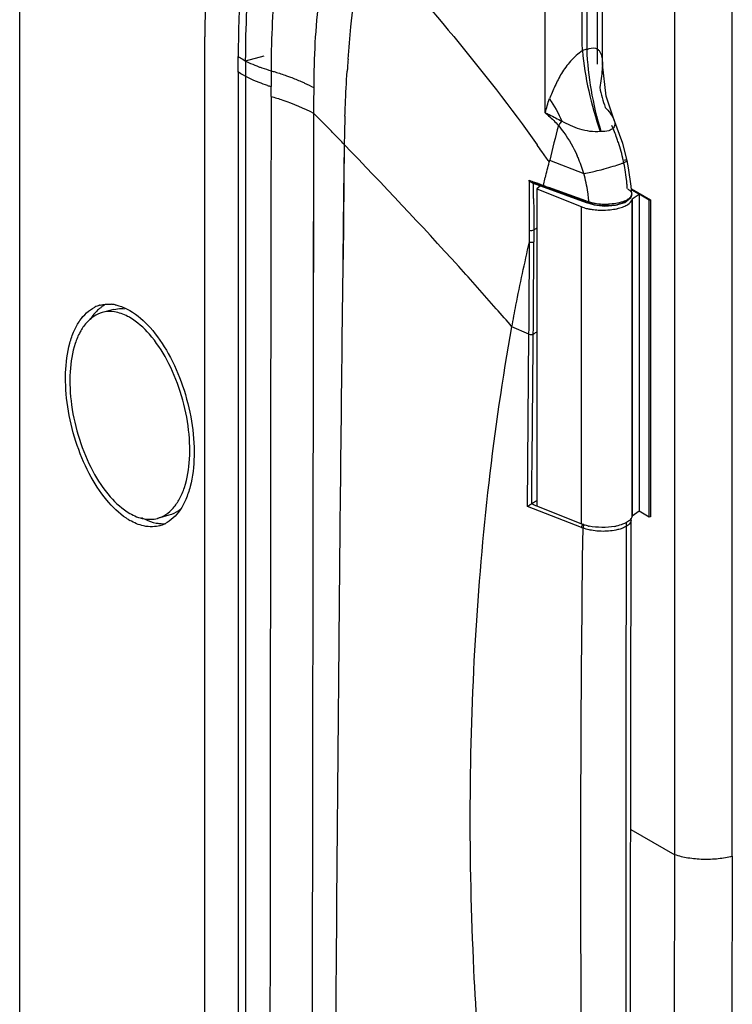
# Model space of a CAD drawing. Header units: millimetres. Extents: x 4 to 353, y -234 to 724.
# Tile 7 of 10: x 4 to 106, y 292 to 433. Entities that reach past the tile are written whole.
import ezdxf

# ---------------------------------------------------------------- set-up
doc = ezdxf.new("R2010")
doc.units = ezdxf.units.MM
doc.header["$LTSCALE"] = 30.734
doc.layers.get('0').update_dxf_attribs({"linetype": 'CONTINUOUS'})

msp = doc.modelspace()

# ---------------------------------------------------------------- linework, layer by layer
at = {"color": 7, "linetype": 'Continuous'}
for p, q in [((4.23, -168.61), (4.23, 532.4)), ((98.04, 313.7), (98.04, 436.46)), ((30.73, -104.28), (30.73, 430.84)), ((36.58, 427.41), (36.57, -107.64)), ((78.8, 409.52), (78.27, 409.07)), ((78.27, 409.07), (78.27, 363.64)), ((78.27, 409.07), (84.61, 406.53)), ((91.8, 409.09), (94.53, 407.53)), ((94.37, 407.48), (91.81, 408.97)), ((91.81, 408.96), (92.9, 408.34)), ((91.9, 407.58), (91.92, 407.66)), ((91.9, 362.14), (91.9, 407.58)), ((91.92, 407.66), (92.9, 408.34)), ((91.92, 407.66), (91.92, 362.22)), ((92.9, 408.34), (92.9, 362.9)), ((94.37, 407.48), (94.53, 407.53)), ((94.37, 362.05), (94.37, 407.48)), ((94.53, 407.53), (94.53, 362.09)), ((17.7, 391.8), (16.04, 391.36)), ((84.61, 361.09), (78.27, 363.64)), ((92.9, 362.9), (91.92, 362.22)), ((94.37, 362.05), (92.9, 362.9)), ((25.6, 362.33), (23.94, 361.89)), ((91.92, 362.22), (91.9, 362.14)), ((94.53, 362.09), (94.37, 362.05)), ((91.71, 317.34), (98.04, 313.7)), ((97.61, 190.84), (98.04, 313.7))]:
    msp.add_line(p, q, dxfattribs=at)
at = {"color": 9, "linetype": 'Continuous'}
for p, q in [((86.97, 426.96), (86.97, 480.55)), ((85.46, 429.06), (85.47, 479.14)), ((106.25, 313.49), (106.25, 436.25)), ((36.58, 427.41), (39.25, 428.13)), ((40.21, 426), (40.21, 423.76)), ((87.65, 426.96), (87.65, 426.96)), ((40.21, 422.33), (40.21, 423.76)), ((46.32, 423.58), (46.31, 421.36)), ((40.21, 422.33), (40.18, 404.05)), ((46.31, 419.91), (46.26, 389)), ((46.31, 419.91), (46.28, 406.3)), ((89.29, 419.05), (89.29, 419.05)), ((50.7, 415.44), (50.52, 398.96)), ((50.7, 415.44), (50.6, 408.09)), ((79.88, 413.13), (80.04, 412.91)), ((80.1, 413.17), (84.99, 411.28)), ((91.2, 413.13), (91.2, 413.13)), ((79.2, 409.58), (79.48, 410.7)), ((77.2, 409.96), (77.19, 410.31)), ((77.2, 407.94), (77.2, 410.31)), ((77.21, 403.17), (77.2, 409.96)), ((78.96, 409.67), (79.2, 409.58)), ((78.96, 409.67), (79.4, 409.51)), ((79.19, 409.58), (83.21, 408.13)), ((79.47, 409.33), (79.33, 409.32)), ((79.33, 409.32), (79.33, 409.32)), ((81.47, 408.6), (79.47, 409.33)), ((81.47, 408.6), (79.47, 409.33)), ((79.94, 409.31), (85.22, 407.4)), ((50.6, 408.09), (50.49, 398.97)), ((85.37, 407.19), (81.47, 408.6)), ((83.21, 408.13), (85.22, 407.4)), ((91.85, 408.35), (91.85, 408.34)), ((46.28, 406.3), (46.28, 405.11)), ((84.61, 406.53), (84.61, 361.09)), ((85.22, 407.4), (85.7, 407.23)), ((85.35, 407.14), (85.36, 407.14)), ((85.36, 407.14), (85.49, 407.15)), ((85.98, 406.98), (85.84, 406.97)), ((46.28, 405.11), (46.25, 389)), ((40.18, 404.05), (40.09, 326.79)), ((77.21, 401.46), (77.21, 403.17)), ((77.83, 403.2), (77.83, 401.49)), ((77.14, 388.28), (74.71, 389.33)), ((84.65, 360.6), (76.93, 363.6)), ((91.76, 361.63), (91.76, 361.62)), ((84.65, 360.6), (84.88, 360.51)), ((40.09, 326.79), (40.07, 300.6)), ((106.25, 313.49), (105.83, 190.61)), ((40.07, 300.6), (39.96, 172.02))]:
    msp.add_line(p, q, dxfattribs=at)
at = {"color": 6, "linetype": 'Continuous'}
for p, q in [((87.65, 426.96), (87.65, 480.55)), ((35.53, 425.79), (35.51, 428.03)), ((35.53, 425.79), (35.47, 160.49)), ((77.58, 409.96), (79.16, 409.38)), ((77.79, 409.96), (77.58, 409.96)), ((79.16, 409.38), (79.33, 409.32)), ((79.33, 409.32), (85.35, 407.14)), ((91.85, 408.35), (91.77, 409.46)), ((85.36, 407.14), (85.84, 406.97)), ((85.84, 406.97), (86.49, 406.79)), ((86.49, 406.79), (88, 406.62)), ((88, 406.62), (89.55, 406.73)), ((76.93, 363.6), (77.14, 388.28)), ((77.74, 385.95), (77.76, 388.29)), ((77.74, 385.95), (77.75, 386.97)), ((77.75, 387.6), (77.76, 387.73)), ((77.75, 387.37), (77.75, 387.6)), ((77.75, 387.2), (77.75, 387.37)), ((77.75, 386.97), (77.75, 387.2))]:
    msp.add_line(p, q, dxfattribs=at)
for points in [[(89.29, 419.05), (88.19, 422.34), (87.65, 426.96)], [(91.2, 413.13), (90.57, 415.57), (89.29, 419.05)], [(91.77, 409.46), (91.4, 412.09), (91.2, 413.13)], [(89.55, 406.73), (90.88, 407.13), (91.7, 407.78), (91.85, 408.34)], [(91.74, 270.42), (91.7, 299.78), (91.71, 331.21), (91.76, 361.63)]]:
    msp.add_lwpolyline(points, dxfattribs=at)
at = {"color": 9, "linetype": 'Continuous'}
for points in [[(77.21, 403.17), (77.21, 405.56), (77.2, 407.94)], [(77.21, 401.46), (77.21, 402.03), (77.21, 402.6), (77.21, 403.17)], [(77.83, 403.2), (77.83, 402.06), (77.83, 401.49)]]:
    msp.add_lwpolyline(points, dxfattribs=at)
for centre, radius, start, end in [((-5759.05, 401.18), 5843.9, 0.271549, 0.612471), ((178.85, 425.92), 138.64, 178.7541, 179.272), ((88.42, 416.61), 12.8, 103.3641, 106.4903), ((181.52, 425.89), 141.31, 179.2724, 179.9541), ((231.21, 413.72), 180.51, 175.5767, 175.9419), ((232.83, 413.61), 182.13, 175.9417, 176.1208), ((47.34, 447.88), 25.18, 252.3239, 253.4725), ((108.55, 427.84), 21.69, 191.2941, 199.0741), ((212.14, 420.15), 165.84, 179.5807, 180.081), ((-140.34, 233.15), 264.04, 44.5733, 45.0188), ((247.2, 412.93), 196.52, 178.0804, 179.2692), ((-177.32, 196.71), 315.96, 44.194, 44.5731), ((-231.99, 143.56), 392.21, 43.8835, 44.194), ((-81.45, 302.34), 195.71, 34.9469, 35.2911), ((63.85, 407.17), 27.46, 12.5891, 18.1411), ((-74.18, 307.41), 186.85, 34.4588, 34.948), ((66.63, 405.98), 19.1, 23.3975, 24.2654), ((66.31, 405.84), 19.45, 16.2154, 23.3822), ((-903.25, 659.33), 1013.7, 345.80181, 345.93069), ((76.49, 454.42), 43.99, 284.8521, 285.0345), ((63.99, 407.2), 27.31, 9.678, 12.3212), ((66.62, 405.92), 19.13, 8.0347, 16.2603), ((64.81, 407.33), 26.48, 6.7204, 9.6919), ((65.79, 407.45), 25.49, 5.6756, 6.7065), ((180.64, 691.88), 299.97, 249.8276, 249.9794), ((166.69, 653.59), 259.22, 249.9802, 250.1196), ((132.76, 559.07), 158.94, 250.1874, 250.3651), ((99.46, 465.85), 59.95, 250.402, 250.5226), ((66.28, 407.5), 25, 4.1342, 5.6779), ((66.77, 407.54), 24.51, 3.6296, 4.1311), ((67.32, 406.03), 18.43, 5.2198, 8.0065), ((67.75, 406.07), 18, 3.7187, 5.2155), ((87.25, 411.8), 4.82, 251.3401, 253.3707), ((87.43, 412.4), 5.44, 253.3618, 254.9943), ((88, 413.27), 6.61, 252.1628, 254.0719), ((87.59, 413.01), 6.08, 254.9982, 256.9142), ((88.02, 413.31), 6.65, 254.0488, 263.1413), ((87.76, 413.76), 6.85, 256.921, 259.3462), ((87.87, 414.32), 7.41, 259.3252, 260.3335), ((87.96, 414.83), 7.93, 260.35, 263.13), ((88.02, 415.34), 8.45, 263.1153, 264.3011), ((88.07, 415.9), 9.01, 264.3112, 266.6993), ((88.11, 416.49), 9.6, 266.6955, 272.3774), ((88.44, 412.98), 6.31, 278.5761, 282.1327), ((81.58, 397.34), 6.96, 118.946, 122.6273), ((-1699.32, 403.88), 1776.53, 359.49687, 359.92208), ((-1737.86, 403.79), 1815.69, 359.51094, 359.92762), ((-206.09, 148.22), 370.11, 40.6508, 41.1818)]:
    msp.add_arc(centre, radius, start, end, dxfattribs=at)
at = {"color": 6, "linetype": 'Continuous'}
for centre, radius, start, end in [((309.34, 357.96), 235.79, 165.2107, 166.4572), ((-214.42, 405.66), 292.24, 0.668, 0.8427), ((-111.28, 406.84), 189.09, 0.2615, 0.6762), ((73.08, 371.15), 38.07, 70.7163, 70.9754), ((168.49, 588.1), 241.88, 247.9118, 248.1007), ((81.87, 357.32), 7.94, 117.5961, 119.7202)]:
    msp.add_arc(centre, radius, start, end, dxfattribs=at)
at = {"color": 7, "linetype": 'Continuous'}
for centre, radius, start, end in [((87.26, 413.92), 7.86, 257.2709, 258.8449), ((87.35, 414.36), 8.31, 258.8414, 259.9029), ((88.15, 413.41), 7.34, 282.4862, 284.2514), ((87.65, 416.75), 10.72, 266.8875, 274.2669), ((16.91, 388.13), 4.45, 106.3298, 115.8187), ((18.96, 387.93), 5.19, 124.6768, 129.7339), ((16.9, 388.18), 4.39, 105.0029, 106.2962), ((18.72, 388.27), 4.79, 117.3792, 124.6912), ((16.88, 387.33), 5.24, 79.047, 84.5508), ((20.68, 386.36), 7.53, 142.5282, 147.8183), ((16.13, 383.96), 7.72, 59.9756, 62.6014), ((24.57, 369.5), 9.13, 236.2777, 239.9511), ((24.76, 366.37), 5.25, 259.0195, 264.4284), ((23.07, 365.12), 4.45, 286.3326, 295.8187), ((23.09, 365.07), 4.39, 285.0029, 286.2991), ((87.29, 368.64), 8.02, 258.3052, 258.8377), ((87.96, 368.85), 8.24, 280.2458, 281.714)]:
    msp.add_arc(centre, radius, start, end, dxfattribs=at)
at = {"color": 9, "linetype": 'Continuous'}
for points, knots in [([(79.47, 419.99), (79.47, 423.65), (79.47, 438.24), (79.46, 452.84), (79.44, 463.79)], [0, 0, 0, 0, 0.250263, 1, 1, 1, 1]), ([(43.28, 453.21), (42.33, 449.4), (40.89, 441.34), (40.34, 433.17), (40.24, 428.93)], [0, 0, 0, 0, 0.480654, 1, 1, 1, 1]), ([(49.32, 448.04), (48.28, 444.25), (46.77, 436.12), (46.32, 427.88), (46.32, 423.58)], [0, 0, 0, 0, 0.478273, 1, 1, 1, 1]), ([(51.24, 427.65), (51.36, 429.2), (51.9, 435.2), (52.76, 441.19), (53.61, 445.58)], [0, 0, 0, 0, 0.25789, 1, 1, 1, 1]), ([(53.61, 445.58), (57.97, 440.78), (66.52, 430.98), (74.53, 420.73), (78.3, 415.41)], [0, 0, 0, 0, 0.498802, 1, 1, 1, 1]), ([(84.79, 428.88), (84.18, 428.43), (83.05, 427.44), (81.78, 425.67), (80.83, 423.84), (80.38, 422.58), (80.08, 422)], [0, 0, 0, 0, 0.271037, 0.527031, 0.768068, 1, 1, 1, 1]), ([(84.79, 428.88), (84.96, 426.95), (85.6, 423.03), (86.69, 419.2), (87.35, 417.28)], [0, 0, 0, 0, 0.488334, 1, 1, 1, 1]), ([(85.46, 429.06), (85.83, 429.21), (86.42, 429.37), (87.05, 429.05), (87.32, 428.72), (87.49, 428.34), (87.62, 427.75), (87.65, 427.28), (87.65, 426.96)], [0, 0, 0, 0, 0.312484, 0.424931, 0.529706, 0.637409, 0.751288, 1, 1, 1, 1]), ([(87.48, 417.29), (86.89, 419.24), (85.97, 423.13), (85.53, 427.11), (85.46, 429.06)], [0, 0, 0, 0, 0.510066, 1, 1, 1, 1]), ([(35.51, 428.03), (35.72, 427.89), (36.66, 427.32), (37.68, 426.87), (38.47, 426.57)], [0, 0, 0, 0, 0.228337, 1, 1, 1, 1]), ([(38.47, 426.57), (38.61, 426.52), (39.18, 426.31), (39.77, 426.13), (40.21, 426)], [0, 0, 0, 0, 0.242302, 1, 1, 1, 1]), ([(40.21, 426), (40.4, 425.94), (41.15, 425.72), (41.89, 425.47), (42.44, 425.28)], [0, 0, 0, 0, 0.255414, 1, 1, 1, 1]), ([(50.79, 419.51), (50.81, 420.05), (50.89, 422.19), (51.01, 424.33), (51.11, 425.93)], [0, 0, 0, 0, 0.252016, 1, 1, 1, 1]), ([(87.65, 426.96), (87.65, 426.7), (87.6, 425.57), (87.42, 424.45), (87.28, 423.59)], [0, 0, 0, 0, 0.23256, 1, 1, 1, 1]), ([(39.7, 423.89), (39.3, 424.02), (37.86, 424.52), (36.46, 425.18), (35.55, 425.79)], [0, 0, 0, 0, 0.277534, 1, 1, 1, 1]), ([(42.44, 425.28), (42.62, 425.22), (43.33, 424.96), (44.03, 424.68), (44.54, 424.45)], [0, 0, 0, 0, 0.256448, 1, 1, 1, 1]), ([(44.54, 424.45), (44.7, 424.38), (45.3, 424.11), (45.89, 423.82), (46.32, 423.58)], [0, 0, 0, 0, 0.25655, 1, 1, 1, 1]), ([(40.21, 422.33), (40.77, 422.16), (42.85, 421.49), (44.89, 420.66), (46.31, 419.91)], [0, 0, 0, 0, 0.2686, 1, 1, 1, 1]), ([(88.05, 420.75), (88.31, 420.48), (88.77, 419.95), (89.16, 419.35), (89.29, 419.05)], [0, 0, 0, 0, 0.526264, 1, 1, 1, 1]), ([(79.47, 419.99), (79.64, 419.85), (80.3, 419.27), (80.92, 418.65), (81.36, 418.15)], [0, 0, 0, 0, 0.244955, 1, 1, 1, 1]), ([(79.47, 419.99), (79.67, 419.9), (80.47, 419.51), (81.26, 419.09), (81.86, 418.77)], [0, 0, 0, 0, 0.241535, 1, 1, 1, 1]), ([(89.29, 419.05), (89.38, 418.84), (89.48, 418.52), (89.41, 418.08), (89.16, 417.67), (88.47, 417.32), (87.84, 417.29), (87.48, 417.29)], [0, 0, 0, 0, 0.211233, 0.308066, 0.408206, 0.657869, 1, 1, 1, 1]), ([(81.86, 418.77), (81.81, 418.72), (81.63, 418.52), (81.47, 418.31), (81.36, 418.14)], [0, 0, 0, 0, 0.263745, 1, 1, 1, 1]), ([(81.36, 418.14), (81.62, 417.82), (82.66, 416.48), (83.52, 415), (84.05, 413.83)], [0, 0, 0, 0, 0.245907, 1, 1, 1, 1]), ([(87.35, 417.28), (86.37, 417.19), (84.41, 417.48), (82.68, 418.32), (81.86, 418.77)], [0, 0, 0, 0, 0.513921, 1, 1, 1, 1]), ([(89.94, 415.72), (89.87, 415.93), (89.59, 416.75), (89.27, 417.56), (89.01, 418.15)], [0, 0, 0, 0, 0.252634, 1, 1, 1, 1]), ([(72.46, 391.92), (70.69, 393.95), (63.57, 401.92), (56.23, 409.68), (50.7, 415.44)], [0, 0, 0, 0, 0.252249, 1, 1, 1, 1]), ([(86.26, 411.53), (86.39, 411.56), (86.89, 411.68), (87.39, 411.8), (87.77, 411.9)], [0, 0, 0, 0, 0.241937, 1, 1, 1, 1]), ([(87.9, 411.94), (88.34, 412.06), (89.13, 412.28), (90.06, 412.58), (90.64, 412.8), (90.94, 412.93), (91.11, 413.02), (91.2, 413.1), (91.2, 413.13)], [0, 0, 0, 0, 0.382975, 0.702886, 0.825065, 0.916505, 0.974497, 1, 1, 1, 1]), ([(91.2, 413.13), (91.19, 413.15), (91.13, 413.17), (90.95, 413.18), (90.78, 413.17), (90.65, 413.15)], [0, 0, 0, 0, 0.095303, 0.289047, 1, 1, 1, 1]), ([(84.99, 411.28), (85.08, 411.29), (85.51, 411.37), (85.93, 411.46), (86.26, 411.53)], [0, 0, 0, 0, 0.221319, 1, 1, 1, 1]), ([(77.79, 409.96), (77.88, 409.92), (78.24, 409.77), (78.61, 409.64), (78.88, 409.54)], [0, 0, 0, 0, 0.24341, 1, 1, 1, 1]), ([(91.23, 409.09), (91.3, 409.05), (91.52, 408.91), (91.72, 408.73), (91.8, 408.56)], [0, 0, 0, 0, 0.294, 1, 1, 1, 1]), ([(91.75, 407.98), (91.64, 407.82), (91.26, 407.51), (90.19, 407.06), (89.21, 406.92), (88.51, 406.9)], [0, 0, 0, 0, 0.169697, 0.400944, 1, 1, 1, 1]), ([(91.33, 407.57), (91.18, 407.38), (90.66, 407.05), (90.1, 406.88), (89.77, 406.81)], [0, 0, 0, 0, 0.417611, 1, 1, 1, 1]), ([(91.85, 408.34), (91.86, 408.25), (91.83, 408.12), (91.77, 408.01), (91.75, 407.98)], [0, 0, 0, 0, 0.731484, 1, 1, 1, 1]), ([(88.55, 406.66), (88.21, 406.64), (87.77, 406.65), (87.33, 406.69), (87.22, 406.7)], [0, 0, 0, 0, 0.755226, 1, 1, 1, 1]), ([(77.21, 403.17), (77.32, 403.13), (77.53, 403.11), (77.74, 403.15), (77.83, 403.2)], [0, 0, 0, 0, 0.525861, 1, 1, 1, 1]), ([(74.71, 389.33), (74.89, 390.36), (75.64, 394.42), (76.52, 398.46), (77.21, 401.46)], [0, 0, 0, 0, 0.25254, 1, 1, 1, 1]), ([(77.21, 401.46), (77.31, 401.43), (77.52, 401.41), (77.74, 401.44), (77.82, 401.49)], [0, 0, 0, 0, 0.52527, 1, 1, 1, 1]), ([(50.49, 398.97), (50.27, 380.21), (49.47, 305.1), (49.09, 229.98), (49.03, 173.63)], [0, 0, 0, 0, 0.249784, 1, 1, 1, 1]), ([(69.26, 297.25), (68.51, 312.96), (68.6, 343.82), (72.06, 374.51), (74.7, 389.34)], [0, 0, 0, 0, 0.51093, 1, 1, 1, 1]), ([(46.25, 389), (46.22, 370.98), (46.1, 298.94), (46.03, 226.9), (46.02, 172.88)], [0, 0, 0, 0, 0.250106, 1, 1, 1, 1]), ([(77.14, 388.28), (77.24, 388.24), (77.46, 388.21), (77.68, 388.24), (77.76, 388.29)], [0, 0, 0, 0, 0.527737, 1, 1, 1, 1]), ([(91.76, 361.62), (91.75, 361.35), (91.42, 360.92), (90.81, 360.58), (90.41, 360.42), (90.18, 360.36)], [0, 0, 0, 0, 0.389245, 0.665923, 1, 1, 1, 1]), ([(91.07, 361.31), (91.05, 353.85), (90.97, 323.97), (90.99, 294.09), (91.05, 271.67)], [0, 0, 0, 0, 0.249666, 1, 1, 1, 1]), ([(84.84, 269.24), (84.74, 276.84), (84.47, 307.26), (84.58, 337.69), (84.88, 360.51)], [0, 0, 0, 0, 0.249896, 1, 1, 1, 1]), ([(86.08, 360.18), (85.97, 360.2), (85.56, 360.28), (85.16, 360.4), (84.88, 360.51)], [0, 0, 0, 0, 0.267792, 1, 1, 1, 1]), ([(87.49, 360.03), (87.37, 360.04), (86.89, 360.06), (86.42, 360.11), (86.08, 360.18)], [0, 0, 0, 0, 0.255848, 1, 1, 1, 1]), ([(90.18, 360.36), (89.98, 360.29), (89.1, 360.08), (88.19, 360.01), (87.49, 360.03)], [0, 0, 0, 0, 0.229855, 1, 1, 1, 1]), ([(71.23, 271.65), (71, 273.79), (70.17, 282.31), (69.56, 290.85), (69.26, 297.25)], [0, 0, 0, 0, 0.251591, 1, 1, 1, 1])]:
    msp.add_open_spline(points, degree=3, knots=knots, dxfattribs=at)
at = {"color": 7, "linetype": 'Continuous'}
for points, knots in [([(34.31, 460.87), (33.07, 456.2), (31.27, 446.22), (30.73, 436.11), (30.73, 430.84)], [0, 0, 0, 0, 0.47814, 1, 1, 1, 1]), ([(36.58, 427.41), (36.58, 432.26), (37.03, 441.59), (38.53, 450.83), (39.56, 455.19)], [0, 0, 0, 0, 0.519376, 1, 1, 1, 1]), ([(89.96, 406.3), (90.22, 406.36), (90.69, 406.51), (91.39, 406.85), (91.84, 407.27), (91.9, 407.58)], [0, 0, 0, 0, 0.331392, 0.609916, 1, 1, 1, 1]), ([(84.61, 406.53), (84.68, 406.5), (84.98, 406.39), (85.29, 406.3), (85.53, 406.25)], [0, 0, 0, 0, 0.233717, 1, 1, 1, 1]), ([(85.89, 406.18), (85.99, 406.16), (86.37, 406.1), (86.77, 406.06), (87.07, 406.04)], [0, 0, 0, 0, 0.243139, 1, 1, 1, 1]), ([(88.45, 406.06), (88.56, 406.07), (88.99, 406.11), (89.42, 406.17), (89.74, 406.24)], [0, 0, 0, 0, 0.258617, 1, 1, 1, 1]), ([(19.5, 361.9), (18.43, 362.61), (16.4, 364.6), (14, 368.38), (12.13, 372.91), (10.98, 377.78), (10.65, 382.54), (11.1, 386.22), (11.95, 388.71), (12.97, 390.6), (14.12, 391.71), (14.98, 392.13)], [0, 0, 0, 0, 0.112793, 0.246074, 0.392702, 0.542644, 0.685269, 0.811334, 0.866378, 0.915787, 1, 1, 1, 1]), ([(15.76, 392.42), (15.89, 392.45), (16.42, 392.57), (16.97, 392.59), (17.38, 392.55)], [0, 0, 0, 0, 0.246684, 1, 1, 1, 1]), ([(17.88, 392.48), (18.05, 392.44), (18.79, 392.26), (19.49, 391.95), (19.99, 391.66)], [0, 0, 0, 0, 0.236755, 1, 1, 1, 1]), ([(16.04, 391.36), (15.62, 391.24), (14.77, 390.86), (13.69, 389.88), (12.79, 388.55), (11.83, 386.23), (11.28, 382.67), (11.52, 378.01), (12.63, 373.2), (14.48, 368.74), (16.88, 365.08), (18.93, 363.21), (19.99, 362.6)], [0, 0, 0, 0, 0.040038, 0.082892, 0.130609, 0.184234, 0.309121, 0.452924, 0.605394, 0.75441, 0.888551, 1, 1, 1, 1]), ([(15.63, 391.93), (15.55, 391.86), (15.21, 391.55), (14.91, 391.21), (14.7, 390.94)], [0, 0, 0, 0, 0.241991, 1, 1, 1, 1]), ([(19.68, 390.82), (19.1, 391.12), (17.9, 391.56), (16.61, 391.51), (16.04, 391.36)], [0, 0, 0, 0, 0.527646, 1, 1, 1, 1]), ([(17.7, 391.8), (18.06, 391.9), (18.57, 391.96), (19.08, 391.94), (19.21, 391.92)], [0, 0, 0, 0, 0.744217, 1, 1, 1, 1]), ([(19.99, 391.66), (21.09, 391.03), (23.2, 389.13), (25.72, 385.41), (27.7, 380.85), (28.95, 375.89), (29.35, 371.01), (28.93, 367.22), (28.08, 364.65), (27.06, 362.7), (25.89, 361.55), (25.01, 361.12)], [0, 0, 0, 0, 0.109556, 0.240868, 0.387034, 0.537772, 0.681921, 0.809613, 0.865334, 0.91526, 1, 1, 1, 1]), ([(23.94, 361.89), (24.37, 362), (25.22, 362.39), (26.3, 363.37), (27.19, 364.7), (28.16, 367.02), (28.71, 370.57), (28.47, 375.24), (27.36, 380.05), (25.51, 384.51), (23.1, 388.17), (21.06, 390.03), (19.99, 390.65)], [0, 0, 0, 0, 0.040038, 0.082892, 0.130609, 0.184234, 0.309121, 0.452924, 0.605394, 0.75441, 0.888551, 1, 1, 1, 1]), ([(19.99, 362.6), (20.62, 362.24), (21.91, 361.7), (23.33, 361.72), (23.94, 361.89)], [0, 0, 0, 0, 0.531287, 1, 1, 1, 1]), ([(27.36, 363.3), (27.23, 363.18), (26.7, 362.76), (26.08, 362.46), (25.6, 362.33)], [0, 0, 0, 0, 0.259534, 1, 1, 1, 1]), ([(22.61, 360.7), (22.39, 360.72), (21.48, 360.87), (20.61, 361.24), (19.99, 361.59)], [0, 0, 0, 0, 0.234416, 1, 1, 1, 1]), ([(21.65, 362.03), (21.82, 361.93), (22.49, 361.58), (23.21, 361.32), (23.76, 361.22)], [0, 0, 0, 0, 0.264836, 1, 1, 1, 1]), ([(85.67, 360.78), (85.57, 360.8), (85.21, 360.89), (84.86, 360.99), (84.61, 361.09)], [0, 0, 0, 0, 0.266826, 1, 1, 1, 1]), ([(90.82, 361.15), (90.73, 361.11), (90.35, 360.96), (89.95, 360.85), (89.64, 360.79)], [0, 0, 0, 0, 0.229656, 1, 1, 1, 1]), ([(91.78, 361.85), (91.68, 361.7), (91.38, 361.42), (91.02, 361.24), (90.82, 361.15)], [0, 0, 0, 0, 0.439341, 1, 1, 1, 1]), ([(91.9, 362.14), (91.89, 362.12), (91.87, 362.02), (91.82, 361.92), (91.78, 361.85)], [0, 0, 0, 0, 0.238537, 1, 1, 1, 1]), ([(24.23, 360.83), (24.1, 360.79), (23.57, 360.68), (23.02, 360.66), (22.61, 360.7)], [0, 0, 0, 0, 0.246684, 1, 1, 1, 1]), ([(89.43, 360.74), (88.82, 360.63), (87.58, 360.54), (86.34, 360.65), (85.74, 360.77)], [0, 0, 0, 0, 0.501589, 1, 1, 1, 1]), ([(106.25, 313.49), (105.6, 313.31), (104.2, 313.07), (102.07, 312.99), (99.97, 313.18), (98.64, 313.49), (98.04, 313.7)], [0, 0, 0, 0, 0.244766, 0.508895, 0.768386, 1, 1, 1, 1])]:
    msp.add_open_spline(points, degree=3, knots=knots, dxfattribs=at)
at = {"color": 6, "linetype": 'Continuous'}
for points, knots in [([(38.38, 455.37), (37.9, 453.26), (36.14, 444.25), (35.51, 435.04), (35.51, 428.03)], [0, 0, 0, 0, 0.235581, 1, 1, 1, 1]), ([(77.26, 363.84), (77.28, 363.85), (77.37, 363.9), (77.46, 363.96), (77.53, 363.98)], [0, 0, 0, 0, 0.275523, 1, 1, 1, 1]), ([(76.93, 363.6), (76.95, 363.62), (77.06, 363.7), (77.17, 363.78), (77.26, 363.84)], [0, 0, 0, 0, 0.213144, 1, 1, 1, 1]), ([(84.93, 361.08), (84.91, 361.07), (84.8, 361), (84.72, 360.89), (84.69, 360.8)], [0, 0, 0, 0, 0.221814, 1, 1, 1, 1])]:
    msp.add_open_spline(points, degree=3, knots=knots, dxfattribs=at)
at = {"color": 9, "linetype": 'Continuous'}
for points in [[(79.47, 419.99), (79.66, 420.66), (79.85, 421.33), (80.07, 422)], [(80.08, 422), (80.77, 420.98), (81.37, 419.9), (81.86, 418.77)], [(87.48, 417.29), (87.44, 417.29), (87.39, 417.29), (87.35, 417.28)], [(78.53, 409.82), (78.67, 409.77), (78.81, 409.72), (78.96, 409.67)], [(79.23, 409.41), (79.21, 409.46), (79.2, 409.52), (79.2, 409.58)], [(79.33, 409.32), (79.29, 409.34), (79.25, 409.37), (79.23, 409.41)], [(91.8, 408.56), (91.83, 408.49), (91.85, 408.42), (91.85, 408.35)], [(85.22, 407.4), (85.22, 407.35), (85.23, 407.28), (85.25, 407.23)], [(85.25, 407.23), (85.28, 407.19), (85.31, 407.15), (85.35, 407.14)], [(85.74, 407.06), (85.71, 407.11), (85.7, 407.18), (85.7, 407.23)], [(85.84, 406.97), (85.8, 406.98), (85.76, 407.02), (85.74, 407.06)], [(89.38, 406.74), (89.11, 406.7), (88.83, 406.67), (88.55, 406.66)], [(77.76, 388.29), (77.91, 388.38), (78.05, 388.47), (78.2, 388.55)], [(91.72, 361.85), (91.74, 361.78), (91.76, 361.7), (91.76, 361.63)], [(84.91, 360.71), (84.89, 360.64), (84.88, 360.58), (84.88, 360.51)], [(85.02, 360.88), (84.97, 360.83), (84.94, 360.77), (84.91, 360.71)]]:
    msp.add_open_spline(points, degree=3, dxfattribs=at)
at = {"color": 6, "linetype": 'Continuous'}
for points in [[(80.04, 412.91), (80.06, 413), (80.08, 413.08), (80.1, 413.17)], [(77.39, 410.08), (77.31, 410.15), (77.25, 410.22), (77.2, 410.31)], [(77.58, 409.96), (77.51, 409.98), (77.44, 410.03), (77.39, 410.08)], [(77.81, 407.7), (77.82, 406.2), (77.82, 404.7), (77.83, 403.2)], [(77.53, 363.98), (77.61, 371.3), (77.66, 378.62), (77.74, 385.95)], [(77.93, 364.22), (77.79, 364.15), (77.66, 364.06), (77.53, 363.98)], [(91.75, 361.62), (91.75, 361.7), (91.74, 361.78), (91.73, 361.86)], [(84.69, 360.8), (84.66, 360.73), (84.65, 360.67), (84.65, 360.6)]]:
    msp.add_open_spline(points, degree=3, dxfattribs=at)
at = {"color": 7, "linetype": 'Continuous'}
msp.add_open_spline([(24.25, 361.14), (24.54, 361.12), (24.84, 361.11), (25.14, 361.14)], degree=3, dxfattribs=at)

doc.saveas('drawing.dxf')
